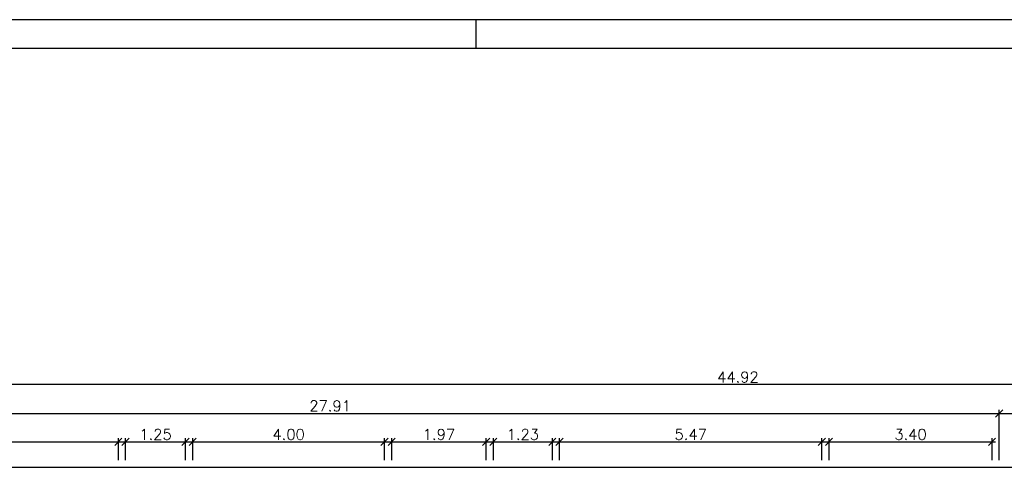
# Model space of a CAD drawing. Header units: millimetres. Extents: x 26 to 1362, y 24 to 358.
# Tile 12 of 256: x 113.74 to 134.28, y 308.17 to 317.5. Entities that reach past the tile are written whole.
import ezdxf

# ---------------------------------------------------------------- set-up
doc = ezdxf.new("R2010")
doc.units = ezdxf.units.MM
doc.layers.add('ARQ-ALVENARIA', color=4, linetype='Continuous')
doc.layers.add('ARQ-COTAS', color=30, linetype='Continuous')
doc.styles.add('ROMANS', font='romans.shx')
doc.dimstyles.new('1-150', dxfattribs={"dimscale": 1.5, "dimtxt": 0.15, "dimasz": 0.1, "dimexe": 0.05, "dimexo": 0.1, "dimgap": 0.03, "dimtad": 1, "dimzin": 5, "dimdsep": 46, "dimtxsty": 'ROMANS', "dimblk": 'OBLIQUE', "dimcen": 0, "dimdle": 0.05, "dimclrd": 256, "dimclre": 256, "dimclrt": 2, "dimadec": 0, "dimazin": 0, "dimtfac": 1, "dimtofl": 0, "dimtmove": 2, "dimatfit": 3, "dimfxl": 0.04, "dimtolj": 1, "dimtzin": 1, "dimarcsym": 0})

# ---------------------------------------------------------------- blocks, each defined once
blk = doc.blocks.new('Formato-A1M-LayOut')
at = {"color": 1}
for p, q in [((0.95, 0.594), (0, 0.594)), ((0.395, 0.584), (0.395, 0.594))]:
    blk.add_line(p, q, dxfattribs=at)
at = {"color": 5}
blk.add_line((0.94, 0.584), (0.025, 0.584), dxfattribs=at)
blk = doc.blocks.new('_Oblique')
at = {"color": 0, "linetype": 'ByBlock', "lineweight": -2}
blk.add_line((-0.5, -0.5), (0.5, 0.5), dxfattribs=at)
blk = doc.blocks.new('*D21')
at = {"layer": 'ARQ-COTAS', "lineweight": -2, "transparency": 16777216}
for p, q in [((106.186, 309.289), (134.246, 309.289)), ((106.261, 308.315), (106.261, 309.364)), ((134.171, 308.315), (134.171, 309.364))]:
    blk.add_line(p, q, dxfattribs=at)
at = {"layer": 'DEFPOINTS', "color": 0, "transparency": 16777216}
for p in [(134.171, 309.289), (106.261, 308.165), (134.171, 308.165)]:
    blk.add_point(p, dxfattribs=at)
at = {"layer": 'ARQ-COTAS', "lineweight": -2, "transparency": 16777216, "xscale": 0.15, "yscale": 0.15, "zscale": 0.15, "rotation": 180}
blk.add_blockref('_Oblique', (106.261, 309.289), dxfattribs=at)
at = {"layer": 'ARQ-COTAS', "lineweight": -2, "transparency": 16777216, "xscale": 0.15, "yscale": 0.15, "zscale": 0.15}
blk.add_blockref('_Oblique', (134.171, 309.289), dxfattribs=at)
at = {"layer": 'ARQ-COTAS', "color": 2, "transparency": 16777216, "insert": (120.216, 309.446), "char_height": 0.225, "attachment_point": 5, "style": 'ROMANS'}
blk.add_mtext('\\A1;27.91', dxfattribs=at)
blk = doc.blocks.new('*D23')
at = {"layer": 'ARQ-COTAS', "lineweight": -2, "transparency": 16777216}
for p, q in [((108.806, 308.695), (115.876, 308.695)), ((108.881, 308.315), (108.881, 308.77)), ((115.801, 308.315), (115.801, 308.77))]:
    blk.add_line(p, q, dxfattribs=at)
at = {"layer": 'DEFPOINTS', "color": 0, "transparency": 16777216}
for p in [(115.801, 308.695), (108.881, 308.165), (115.801, 308.165)]:
    blk.add_point(p, dxfattribs=at)
at = {"layer": 'ARQ-COTAS', "lineweight": -2, "transparency": 16777216, "xscale": 0.15, "yscale": 0.15, "zscale": 0.15, "rotation": 180}
blk.add_blockref('_Oblique', (108.881, 308.695), dxfattribs=at)
at = {"layer": 'ARQ-COTAS', "lineweight": -2, "transparency": 16777216, "xscale": 0.15, "yscale": 0.15, "zscale": 0.15}
blk.add_blockref('_Oblique', (115.801, 308.695), dxfattribs=at)
at = {"layer": 'ARQ-COTAS', "color": 2, "transparency": 16777216, "insert": (112.341, 308.852), "char_height": 0.225, "attachment_point": 5, "style": 'ROMANS'}
blk.add_mtext('\\A1;6.92', dxfattribs=at)
blk = doc.blocks.new('*D24')
at = {"layer": 'ARQ-COTAS', "lineweight": -2, "transparency": 16777216}
for p, q in [((151.256, 309.891), (106.186, 309.891)), ((106.261, 308.315), (106.261, 309.966)), ((151.181, 308.315), (151.181, 309.966))]:
    blk.add_line(p, q, dxfattribs=at)
at = {"layer": 'DEFPOINTS', "color": 0, "transparency": 16777216}
for p in [(106.261, 309.891), (106.261, 308.165), (151.181, 308.165)]:
    blk.add_point(p, dxfattribs=at)
at = {"layer": 'ARQ-COTAS', "lineweight": -2, "transparency": 16777216, "xscale": 0.15, "yscale": 0.15, "zscale": 0.15, "rotation": 180}
blk.add_blockref('_Oblique', (106.261, 309.891), dxfattribs=at)
at = {"layer": 'ARQ-COTAS', "lineweight": -2, "transparency": 16777216, "xscale": 0.15, "yscale": 0.15, "zscale": 0.15}
blk.add_blockref('_Oblique', (151.181, 309.891), dxfattribs=at)
at = {"layer": 'ARQ-COTAS', "color": 2, "transparency": 16777216, "insert": (128.721, 310.048), "char_height": 0.225, "attachment_point": 5, "style": 'ROMANS'}
blk.add_mtext('\\A1;44.92', dxfattribs=at)
blk = doc.blocks.new('*D25')
at = {"layer": 'ARQ-COTAS', "lineweight": -2, "transparency": 16777216}
for p, q in [((117.276, 308.695), (121.426, 308.695)), ((117.351, 308.315), (117.351, 308.77)), ((121.351, 308.315), (121.351, 308.77))]:
    blk.add_line(p, q, dxfattribs=at)
at = {"layer": 'DEFPOINTS', "color": 0, "transparency": 16777216}
for p in [(121.351, 308.695), (117.351, 308.165), (121.351, 308.165)]:
    blk.add_point(p, dxfattribs=at)
at = {"layer": 'ARQ-COTAS', "lineweight": -2, "transparency": 16777216, "xscale": 0.15, "yscale": 0.15, "zscale": 0.15, "rotation": 180}
blk.add_blockref('_Oblique', (117.351, 308.695), dxfattribs=at)
at = {"layer": 'ARQ-COTAS', "lineweight": -2, "transparency": 16777216, "xscale": 0.15, "yscale": 0.15, "zscale": 0.15}
blk.add_blockref('_Oblique', (121.351, 308.695), dxfattribs=at)
at = {"layer": 'ARQ-COTAS', "color": 2, "transparency": 16777216, "insert": (119.351, 308.852), "char_height": 0.225, "attachment_point": 5, "style": 'ROMANS'}
blk.add_mtext('\\A1;4.00', dxfattribs=at)
blk = doc.blocks.new('*D26')
at = {"layer": 'ARQ-COTAS', "lineweight": -2, "transparency": 16777216}
for p, q in [((115.876, 308.695), (117.276, 308.695)), ((115.951, 308.315), (115.951, 308.77)), ((117.201, 308.315), (117.201, 308.77))]:
    blk.add_line(p, q, dxfattribs=at)
at = {"layer": 'DEFPOINTS', "color": 0, "transparency": 16777216}
for p in [(117.201, 308.695), (115.951, 308.165), (117.201, 308.165)]:
    blk.add_point(p, dxfattribs=at)
at = {"layer": 'ARQ-COTAS', "lineweight": -2, "transparency": 16777216, "xscale": 0.15, "yscale": 0.15, "zscale": 0.15, "rotation": 180}
blk.add_blockref('_Oblique', (115.951, 308.695), dxfattribs=at)
at = {"layer": 'ARQ-COTAS', "lineweight": -2, "transparency": 16777216, "xscale": 0.15, "yscale": 0.15, "zscale": 0.15}
blk.add_blockref('_Oblique', (117.201, 308.695), dxfattribs=at)
at = {"layer": 'ARQ-COTAS', "color": 2, "transparency": 16777216, "insert": (116.576, 308.852), "char_height": 0.225, "attachment_point": 5, "style": 'ROMANS'}
blk.add_mtext('\\A1;1.25', dxfattribs=at)
blk = doc.blocks.new('*D27')
at = {"layer": 'ARQ-COTAS', "lineweight": -2, "transparency": 16777216}
for p, q in [((121.426, 308.695), (123.546, 308.695)), ((121.501, 308.315), (121.501, 308.77)), ((123.471, 308.315), (123.471, 308.77))]:
    blk.add_line(p, q, dxfattribs=at)
at = {"layer": 'DEFPOINTS', "color": 0, "transparency": 16777216}
for p in [(123.471, 308.695), (121.501, 308.165), (123.471, 308.165)]:
    blk.add_point(p, dxfattribs=at)
at = {"layer": 'ARQ-COTAS', "lineweight": -2, "transparency": 16777216, "xscale": 0.15, "yscale": 0.15, "zscale": 0.15, "rotation": 180}
blk.add_blockref('_Oblique', (121.501, 308.695), dxfattribs=at)
at = {"layer": 'ARQ-COTAS', "lineweight": -2, "transparency": 16777216, "xscale": 0.15, "yscale": 0.15, "zscale": 0.15}
blk.add_blockref('_Oblique', (123.471, 308.695), dxfattribs=at)
at = {"layer": 'ARQ-COTAS', "color": 2, "transparency": 16777216, "insert": (122.486, 308.852), "char_height": 0.225, "attachment_point": 5, "style": 'ROMANS'}
blk.add_mtext('\\A1;1.97', dxfattribs=at)
blk = doc.blocks.new('*D28')
at = {"layer": 'ARQ-COTAS', "lineweight": -2, "transparency": 16777216}
for p, q in [((124.926, 308.695), (130.546, 308.695)), ((125.001, 308.315), (125.001, 308.77)), ((130.471, 308.315), (130.471, 308.77))]:
    blk.add_line(p, q, dxfattribs=at)
at = {"layer": 'DEFPOINTS', "color": 0, "transparency": 16777216}
for p in [(130.471, 308.695), (125.001, 308.165), (130.471, 308.165)]:
    blk.add_point(p, dxfattribs=at)
at = {"layer": 'ARQ-COTAS', "lineweight": -2, "transparency": 16777216, "xscale": 0.15, "yscale": 0.15, "zscale": 0.15, "rotation": 180}
blk.add_blockref('_Oblique', (125.001, 308.695), dxfattribs=at)
at = {"layer": 'ARQ-COTAS', "lineweight": -2, "transparency": 16777216, "xscale": 0.15, "yscale": 0.15, "zscale": 0.15}
blk.add_blockref('_Oblique', (130.471, 308.695), dxfattribs=at)
at = {"layer": 'ARQ-COTAS', "color": 2, "transparency": 16777216, "insert": (127.736, 308.852), "char_height": 0.225, "attachment_point": 5, "style": 'ROMANS'}
blk.add_mtext('\\A1;5.47', dxfattribs=at)
blk = doc.blocks.new('*D29')
at = {"layer": 'ARQ-COTAS', "lineweight": -2, "transparency": 16777216}
for p, q in [((130.546, 308.695), (134.096, 308.695)), ((130.621, 308.315), (130.621, 308.77)), ((134.021, 308.315), (134.021, 308.77))]:
    blk.add_line(p, q, dxfattribs=at)
at = {"layer": 'DEFPOINTS', "color": 0, "transparency": 16777216}
for p in [(134.021, 308.695), (130.621, 308.165), (134.021, 308.165)]:
    blk.add_point(p, dxfattribs=at)
at = {"layer": 'ARQ-COTAS', "lineweight": -2, "transparency": 16777216, "xscale": 0.15, "yscale": 0.15, "zscale": 0.15, "rotation": 180}
blk.add_blockref('_Oblique', (130.621, 308.695), dxfattribs=at)
at = {"layer": 'ARQ-COTAS', "lineweight": -2, "transparency": 16777216, "xscale": 0.15, "yscale": 0.15, "zscale": 0.15}
blk.add_blockref('_Oblique', (134.021, 308.695), dxfattribs=at)
at = {"layer": 'ARQ-COTAS', "color": 2, "transparency": 16777216, "insert": (132.321, 308.852), "char_height": 0.225, "attachment_point": 5, "style": 'ROMANS'}
blk.add_mtext('\\A1;3.40', dxfattribs=at)
blk = doc.blocks.new('*D30')
at = {"layer": 'ARQ-COTAS', "lineweight": -2, "transparency": 16777216}
for p, q in [((123.546, 308.695), (124.926, 308.695)), ((123.621, 308.315), (123.621, 308.77)), ((124.851, 308.315), (124.851, 308.77))]:
    blk.add_line(p, q, dxfattribs=at)
at = {"layer": 'DEFPOINTS', "color": 0, "transparency": 16777216}
for p in [(124.851, 308.695), (123.621, 308.165), (124.851, 308.165)]:
    blk.add_point(p, dxfattribs=at)
at = {"layer": 'ARQ-COTAS', "lineweight": -2, "transparency": 16777216, "xscale": 0.15, "yscale": 0.15, "zscale": 0.15, "rotation": 180}
blk.add_blockref('_Oblique', (123.621, 308.695), dxfattribs=at)
at = {"layer": 'ARQ-COTAS', "lineweight": -2, "transparency": 16777216, "xscale": 0.15, "yscale": 0.15, "zscale": 0.15}
blk.add_blockref('_Oblique', (124.851, 308.695), dxfattribs=at)
at = {"layer": 'ARQ-COTAS', "color": 2, "transparency": 16777216, "insert": (124.236, 308.852), "char_height": 0.225, "attachment_point": 5, "style": 'ROMANS'}
blk.add_mtext('\\A1;1.23', dxfattribs=at)
blk = doc.blocks.new('*D36')
at = {"layer": 'ARQ-COTAS', "lineweight": -2, "transparency": 16777216}
for p, q in [((134.096, 309.289), (143.396, 309.289)), ((134.171, 308.315), (134.171, 309.364)), ((143.321, 308.315), (143.321, 309.364))]:
    blk.add_line(p, q, dxfattribs=at)
at = {"layer": 'DEFPOINTS', "color": 0, "transparency": 16777216}
for p in [(143.321, 309.289), (134.171, 308.165), (143.321, 308.165)]:
    blk.add_point(p, dxfattribs=at)
at = {"layer": 'ARQ-COTAS', "lineweight": -2, "transparency": 16777216, "xscale": 0.15, "yscale": 0.15, "zscale": 0.15, "rotation": 180}
blk.add_blockref('_Oblique', (134.171, 309.289), dxfattribs=at)
at = {"layer": 'ARQ-COTAS', "lineweight": -2, "transparency": 16777216, "xscale": 0.15, "yscale": 0.15, "zscale": 0.15}
blk.add_blockref('_Oblique', (143.321, 309.289), dxfattribs=at)
at = {"layer": 'ARQ-COTAS', "color": 2, "transparency": 16777216, "insert": (138.746, 309.446), "char_height": 0.225, "attachment_point": 5, "style": 'ROMANS'}
blk.add_mtext('\\A1;9.15', dxfattribs=at)

msp = doc.modelspace()

# ---------------------------------------------------------------- linework, layer by layer
at = {"layer": 'ARQ-ALVENARIA'}
msp.add_line((106.261, 308.1652), (151.181, 308.1652), dxfattribs=at)

# ---------------------------------------------------------------- block references
at = {"xscale": 60, "yscale": 60, "zscale": 60}
msp.add_blockref('Formato-A1M-LayOut', (99.5601, 281.8632), dxfattribs=at)

# ---------------------------------------------------------------- dimensions: what is measured, and where the dimension line sits
at = {"layer": 'ARQ-COTAS'}
for base, p1, p2, picture, middle in [((106.261, 309.8905), (151.181, 308.1652), (106.261, 308.1652), '*D24', (128.721, 310.048)), ((134.171, 309.2889), (106.261, 308.1652), (134.171, 308.1652), '*D21', (120.216, 309.4464)), ((143.321, 309.2889), (134.171, 308.1652), (143.321, 308.1652), '*D36', (138.746, 309.4464)), ((115.801, 308.6947), (108.881, 308.1652), (115.801, 308.1652), '*D23', (112.341, 308.8522)), ((117.201, 308.6947), (115.951, 308.1652), (117.201, 308.1652), '*D26', (116.576, 308.8522)), ((121.351, 308.6947), (117.351, 308.1652), (121.351, 308.1652), '*D25', (119.351, 308.8522)), ((123.471, 308.6947), (121.501, 308.1652), (123.471, 308.1652), '*D27', (122.486, 308.8522)), ((124.851, 308.6947), (123.621, 308.1652), (124.851, 308.1652), '*D30', (124.236, 308.8522)), ((130.471, 308.6947), (125.001, 308.1652), (130.471, 308.1652), '*D28', (127.736, 308.8522)), ((134.021, 308.6947), (130.621, 308.1652), (134.021, 308.1652), '*D29', (132.321, 308.8522))]:
    dim = msp.add_linear_dim(base=base, p1=p1, p2=p2, dimstyle='1-150', dxfattribs=at)
    dim.commit()
    dim.dimension.update_dxf_attribs({"geometry": picture, "text_midpoint": middle})

doc.saveas('drawing.dxf')
